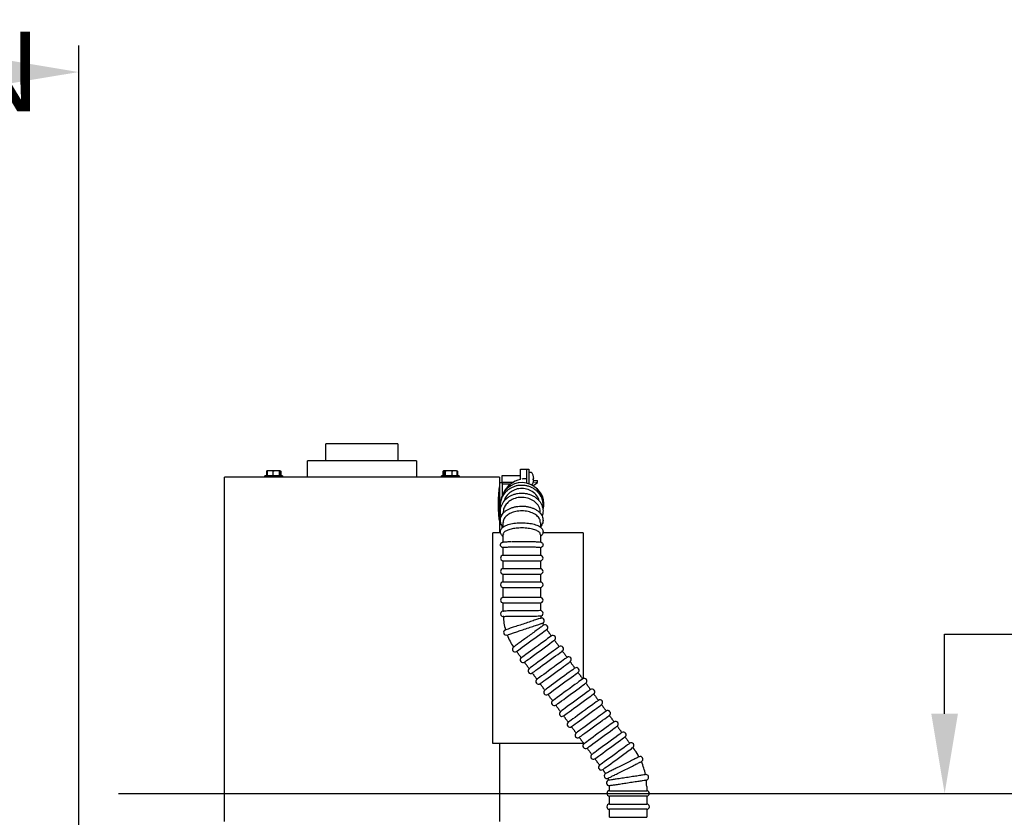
# Model space of a CAD drawing. Header units: inches. Extents: x 169.6 to 213.7, y 195.1 to 266.5.
# Tile 34 of 51: x 211.4 to 212.6, y 205.5 to 206.5. Entities that reach past the tile are written whole.
import ezdxf

# ---------------------------------------------------------------- set-up
doc = ezdxf.new("R2010")
doc.units = ezdxf.units.IN
doc.header["$LTSCALE"] = 0.25
doc.header["$MEASUREMENT"] = 0
doc.layers.add('ANNOTATIONS', color=1, linetype='Continuous')
doc.layers.add('RHX RH F.O.H.', color=7, linetype='Continuous')
doc.styles.add('ARIAL', font='arial.ttf', dxfattribs={"height": 0.09375})
doc.dimstyles.new('STANDARD$0', dxfattribs={"dimtxt": 0.09375, "dimasz": 0.09375, "dimexe": 0.03125, "dimexo": 0.046875, "dimgap": 0.09, "dimtad": 0, "dimtih": 1, "dimtoh": 1, "dimdec": 4, "dimzin": 0, "dimdsep": 46, "dimtxsty": 'ARIAL', "dimcen": 0.09, "dimadec": 0, "dimazin": 0, "dimtfac": 1, "dimtdec": 4, "dimtofl": 0, "dimtmove": 0, "dimatfit": 1, "dimfxl": 1, "dimtolj": 1, "dimtzin": 0, "dimarcsym": 0})

# ---------------------------------------------------------------- blocks, each defined once
blk = doc.blocks.new('*D24')
at = {"layer": 'ANNOTATIONS', "color": 0, "lineweight": -2, "transparency": 16777216}
for p, q in [((212.4943, 205.6409), (212.4943, 205.7346)), ((212.4943, 205.7346), (212.588, 205.7346)), ((211.5231, 205.5471), (212.5255, 205.5471)), ((211.5231, 205.4321), (212.5255, 205.4321)), ((212.4943, 205.3384), (212.4943, 205.2446))]:
    blk.add_line(p, q, dxfattribs=at)
at = {"layer": 'ANNOTATIONS', "color": 0, "transparency": 16777216}
for points in [[(212.4786, 205.6409), (212.5099, 205.6409), (212.4943, 205.5471)], [(212.4786, 205.3384), (212.5099, 205.3384), (212.4943, 205.4321)]]:
    blk.add_solid(points, dxfattribs=at)
at = {"layer": 'defpoints', "color": 0, "transparency": 16777216}
for p in [(211.4762, 205.5471), (212.4943, 205.5471), (211.4762, 205.4321)]:
    blk.add_point(p, dxfattribs=at)
at = {"layer": 'ANNOTATIONS', "color": 0, "transparency": 16777216, "insert": (212.8367, 205.7346), "char_height": 0.09375, "attachment_point": 5, "style": 'ARIAL'}
blk.add_mtext('\\A1;1 1/2"', dxfattribs=at)
blk = doc.blocks.new('*D27')
at = {"layer": 'ANNOTATIONS', "color": 0, "lineweight": -2, "transparency": 16777216}
for p, q in [((211.6882, 205.5471), (213.0227, 205.5471)), ((212.9915, 205.4534), (212.9915, 203.3321)), ((212.9915, 200.7759), (212.9915, 202.8972)), ((211.4918, 200.6821), (213.0227, 200.6821))]:
    blk.add_line(p, q, dxfattribs=at)
at = {"layer": 'ANNOTATIONS', "color": 0, "transparency": 16777216}
for points in [[(212.9759, 205.4534), (213.0071, 205.4534), (212.9915, 205.5471)], [(212.9759, 200.7759), (213.0071, 200.7759), (212.9915, 200.6821)]]:
    blk.add_solid(points, dxfattribs=at)
at = {"layer": 'defpoints', "color": 0, "transparency": 16777216}
for p in [(211.6413, 205.5471), (211.445, 200.6821), (212.9915, 200.6821)]:
    blk.add_point(p, dxfattribs=at)
at = {"layer": 'ANNOTATIONS', "color": 0, "transparency": 16777216, "insert": (212.9915, 203.1146), "char_height": 0.09375, "attachment_point": 5, "style": 'ARIAL'}
blk.add_mtext('\\A1;TOTAL\\PHEIGHT', dxfattribs=at)
blk = doc.blocks.new('*D25')
at = {"layer": 'ANNOTATIONS', "color": 0, "lineweight": -2, "transparency": 16777216}
for p, q in [((210.5387, 206.2634), (210.5387, 206.4264)), ((211.4762, 205.479), (211.4762, 206.4264)), ((210.6325, 206.3952), (211.3825, 206.3952))]:
    blk.add_line(p, q, dxfattribs=at)
at = {"layer": 'ANNOTATIONS', "color": 0, "transparency": 16777216}
for points in [[(210.6325, 206.4108), (210.6325, 206.3796), (210.5387, 206.3952)], [(211.3825, 206.4108), (211.3825, 206.3796), (211.4762, 206.3952)]]:
    blk.add_solid(points, dxfattribs=at)
at = {"layer": 'defpoints', "color": 0, "transparency": 16777216}
for p in [(211.4762, 206.3952), (210.5387, 206.2166), (211.4762, 205.4321)]:
    blk.add_point(p, dxfattribs=at)
at = {"layer": 'ANNOTATIONS', "color": 0, "transparency": 16777216, "insert": (211.0075, 206.3952), "char_height": 0.09375, "attachment_point": 5, "style": 'ARIAL'}
blk.add_mtext('\\A1;PROJECTION', dxfattribs=at)

msp = doc.modelspace()

# ---------------------------------------------------------------- linework, layer by layer
at = {"layer": 'RHX RH F.O.H.', "linetype": 'Continuous'}
for p, q in [((211.85157, 205.9581), (211.76687, 205.9581)), ((211.87322, 205.9381), (211.74522, 205.9381)), ((211.69692, 205.92608), (211.69692, 205.92065)), ((211.69779, 205.92608), (211.69739, 205.92608)), ((211.69739, 205.92065), (211.69739, 205.92608)), ((211.69779, 205.92608), (211.69779, 205.92065)), ((211.71278, 205.92665), (211.69795, 205.92665)), ((211.70492, 205.92065), (211.70492, 205.92608)), ((211.71249, 205.92065), (211.71249, 205.92608)), ((211.71299, 205.92608), (211.71249, 205.92608)), ((211.71299, 205.92608), (211.71299, 205.92065)), ((211.71309, 205.92639), (211.71309, 205.92265)), ((211.71324, 205.92265), (211.71324, 205.92639)), ((211.71334, 205.92065), (211.71334, 205.92608)), ((211.71363, 205.92065), (211.71363, 205.92608)), ((211.71381, 205.92608), (211.71363, 205.92608)), ((211.71381, 205.92608), (211.71381, 205.92065)), ((211.90458, 205.92065), (211.90458, 205.92608)), ((211.90465, 205.92608), (211.90465, 205.92065)), ((211.90515, 205.92639), (211.90515, 205.92265)), ((211.92058, 205.92665), (211.90558, 205.92665)), ((211.90595, 205.92265), (211.90595, 205.92639)), ((211.90712, 205.92608), (211.90644, 205.92608)), ((211.90644, 205.92065), (211.90644, 205.92608)), ((211.90712, 205.92608), (211.90712, 205.92065)), ((211.91535, 205.92065), (211.91535, 205.92608)), ((211.9213, 205.92065), (211.9213, 205.92608)), ((211.9215, 205.92608), (211.9213, 205.92608)), ((211.9215, 205.92608), (211.9215, 205.92065)), ((211.92158, 205.92065), (211.92158, 205.92608)), ((211.99572, 205.91643), (211.99572, 205.92848)), ((212.00322, 205.9119), (212.00322, 205.9285)), ((212.00547, 205.9285), (212.00547, 205.91122)), ((211.97097, 205.9191), (211.64747, 205.9191)), ((211.71571, 205.92065), (211.69501, 205.92065)), ((211.71324, 205.92265), (211.71309, 205.92265)), ((211.92343, 205.92065), (211.90273, 205.92065)), ((211.90595, 205.92265), (211.90515, 205.92265)), ((211.97097, 205.91285), (211.97097, 205.86285)), ((211.97397, 205.91285), (211.97397, 205.89709)), ((211.97422, 205.91263), (211.97422, 205.92083)), ((212.00322, 205.9171), (212.00197, 205.9171)), ((212.01027, 205.90892), (212.01547, 205.91267)), ((212.0104, 205.91569), (212.01114, 205.91562)), ((212.01114, 205.91581), (212.01041, 205.91587)), ((212.01547, 205.91267), (212.01073, 205.91322)), ((212.01112, 205.91784), (212.01114, 205.91784)), ((212.01113, 205.91568), (212.01547, 205.91517)), ((212.01547, 205.91267), (212.01547, 205.91517)), ((212.02212, 205.88765), (212.02211, 205.88714)), ((211.97524, 205.86045), (211.97524, 205.86588)), ((212.01899, 205.86587), (212.01899, 205.86047)), ((211.97422, 205.85938), (211.97422, 205.86179)), ((211.96305, 205.60598), (211.96305, 205.85348)), ((211.9723, 205.85348), (211.96305, 205.85348)), ((211.97524, 205.84266), (211.97524, 205.85182)), ((212.01899, 205.85181), (212.01899, 205.84265)), ((212.06947, 205.85348), (212.02191, 205.85348)), ((212.01899, 205.82703), (211.97524, 205.82703)), ((211.97524, 205.82078), (212.01899, 205.82078)), ((212.01899, 205.8114), (211.97524, 205.8114)), ((211.97524, 205.80515), (212.01899, 205.80515)), ((212.01899, 205.79578), (211.97524, 205.79578)), ((211.97524, 205.78953), (212.01899, 205.78953)), ((212.01899, 205.77754), (211.97524, 205.77754)), ((211.97524, 205.77129), (212.01899, 205.77129)), ((212.06947, 205.60598), (211.96305, 205.60598)), ((212.10024, 205.5505), (212.14399, 205.5505)), ((212.14399, 205.54425), (212.10024, 205.54425)), ((212.10024, 205.53488), (212.14399, 205.53488)), ((212.14399, 205.52863), (212.10024, 205.52863)), ((212.10024, 205.51925), (212.14399, 205.51925))]:
    msp.add_line(p, q, dxfattribs=at)
at = {"layer": 'RHX RH F.O.H.', "linetype": 'Continuous', "flags": 128}
for points in [[(211.97598, 205.75544), (211.97582, 205.75544), (211.97567, 205.75544), (211.97555, 205.75543), (211.97546, 205.75543), (211.97538, 205.75543), (211.97532, 205.75543), (211.97528, 205.75543)], [(211.99105, 205.71421), (211.99134, 205.71442), (211.99218, 205.71503), (211.99355, 205.71604), (211.99542, 205.71739), (211.99771, 205.71907), (212.00035, 205.721), (212.00326, 205.72312), (212.00635, 205.72538), (212.00951, 205.72769), (212.01265, 205.72998), (212.01567, 205.73218), (212.01846, 205.73421), (212.02093, 205.73602), (212.02302, 205.73754), (212.02464, 205.73873), (212.02575, 205.73954), (212.02632, 205.73995), (212.02639, 205.74)], [(212.03192, 205.73243), (212.03163, 205.73222), (212.03079, 205.73161), (212.02942, 205.73061), (212.02755, 205.72925), (212.02527, 205.72758), (212.02262, 205.72565), (212.01971, 205.72352), (212.01662, 205.72127), (212.01346, 205.71896), (212.01032, 205.71666), (212.0073, 205.71447), (212.00452, 205.71243), (212.00204, 205.71062), (211.99995, 205.7091), (211.99833, 205.70792), (211.99722, 205.7071), (211.99665, 205.70669), (211.99658, 205.70664)], [(212.00026, 205.70159), (212.00055, 205.7018), (212.00139, 205.70241), (212.00277, 205.70342), (212.00463, 205.70477), (212.00692, 205.70645), (212.00956, 205.70838), (212.01247, 205.7105), (212.01556, 205.71276), (212.01873, 205.71507), (212.02187, 205.71736), (212.02488, 205.71956), (212.02767, 205.72159), (212.03014, 205.7234), (212.03223, 205.72492), (212.03385, 205.72611), (212.03497, 205.72692), (212.03553, 205.72733), (212.0356, 205.72738)], [(212.04113, 205.71981), (212.04085, 205.7196), (212.04, 205.71899), (212.03863, 205.71799), (212.03677, 205.71663), (212.03448, 205.71496), (212.03183, 205.71303), (212.02892, 205.7109), (212.02583, 205.70865), (212.02267, 205.70634), (212.01953, 205.70404), (212.01652, 205.70185), (212.01373, 205.69981), (212.01125, 205.698), (212.00917, 205.69648), (212.00754, 205.69529), (212.00643, 205.69448), (212.00586, 205.69407), (212.00579, 205.69402)], [(212.00948, 205.68897), (212.00976, 205.68918), (212.0106, 205.68979), (212.01198, 205.69079), (212.01384, 205.69215), (212.01613, 205.69382), (212.01877, 205.69575), (212.02169, 205.69788), (212.02477, 205.70013), (212.02794, 205.70244), (212.03108, 205.70474), (212.03409, 205.70693), (212.03688, 205.70897), (212.03936, 205.71078), (212.04144, 205.7123), (212.04306, 205.71349), (212.04418, 205.7143), (212.04474, 205.71471), (212.04481, 205.71476)], [(212.05034, 205.70719), (212.05006, 205.70698), (212.04922, 205.70637), (212.04784, 205.70536), (212.04598, 205.70401), (212.04369, 205.70233), (212.04105, 205.70041), (212.03813, 205.69828), (212.03504, 205.69602), (212.03188, 205.69372), (212.02874, 205.69142), (212.02573, 205.68922), (212.02294, 205.68719), (212.02046, 205.68538), (212.01838, 205.68386), (212.01675, 205.68267), (212.01564, 205.68186), (212.01508, 205.68145), (212.015, 205.6814)], [(212.01869, 205.67635), (212.01897, 205.67656), (212.01982, 205.67717), (212.02119, 205.67817), (212.02305, 205.67953), (212.02534, 205.6812), (212.02799, 205.68313), (212.0309, 205.68526), (212.03399, 205.68751), (212.03715, 205.68982), (212.04029, 205.69212), (212.0433, 205.69431), (212.04609, 205.69635), (212.04857, 205.69816), (212.05065, 205.69968), (212.05228, 205.70087), (212.05339, 205.70168), (212.05396, 205.70209), (212.05403, 205.70214)], [(212.05955, 205.69457), (212.05927, 205.69436), (212.05843, 205.69375), (212.05705, 205.69274), (212.05519, 205.69139), (212.0529, 205.68971), (212.05026, 205.68778), (212.04734, 205.68566), (212.04426, 205.6834), (212.04109, 205.68109), (212.03795, 205.6788), (212.03494, 205.6766), (212.03215, 205.67457), (212.02967, 205.67276), (212.02759, 205.67124), (212.02597, 205.67005), (212.02485, 205.66924), (212.02429, 205.66883), (212.02422, 205.66878)], [(212.0279, 205.66373), (212.02818, 205.66394), (212.02903, 205.66455), (212.0304, 205.66555), (212.03226, 205.66691), (212.03455, 205.66858), (212.0372, 205.67051), (212.04011, 205.67264), (212.0432, 205.67489), (212.04636, 205.6772), (212.0495, 205.67949), (212.05251, 205.68169), (212.0553, 205.68373), (212.05778, 205.68554), (212.05986, 205.68706), (212.06149, 205.68824), (212.0626, 205.68906), (212.06317, 205.68947), (212.06324, 205.68952)], [(212.06877, 205.68195), (212.06848, 205.68174), (212.06764, 205.68113), (212.06626, 205.68012), (212.0644, 205.67876), (212.06211, 205.67709), (212.05947, 205.67516), (212.05656, 205.67304), (212.05347, 205.67078), (212.0503, 205.66847), (212.04717, 205.66618), (212.04415, 205.66398), (212.04136, 205.66195), (212.03889, 205.66014), (212.0368, 205.65862), (212.03518, 205.65743), (212.03407, 205.65662), (212.0335, 205.65621), (212.03343, 205.65616)], [(212.03711, 205.65111), (212.0374, 205.65131), (212.03824, 205.65193), (212.03961, 205.65293), (212.04148, 205.65429), (212.04377, 205.65596), (212.04641, 205.65789), (212.04932, 205.66002), (212.05241, 205.66227), (212.05557, 205.66458), (212.05871, 205.66687), (212.06173, 205.66907), (212.06452, 205.67111), (212.06699, 205.67292), (212.06908, 205.67444), (212.0707, 205.67562), (212.07181, 205.67644), (212.07238, 205.67685), (212.07245, 205.6769)], [(212.07798, 205.66933), (212.07769, 205.66912), (212.07685, 205.66851), (212.07548, 205.6675), (212.07361, 205.66614), (212.07133, 205.66447), (212.06868, 205.66254), (212.06577, 205.66042), (212.06268, 205.65816), (212.05952, 205.65585), (212.05638, 205.65356), (212.05336, 205.65136), (212.05058, 205.64933), (212.0481, 205.64752), (212.04601, 205.646), (212.04439, 205.64481), (212.04328, 205.644), (212.04271, 205.64359), (212.04264, 205.64354)], [(212.04633, 205.63849), (212.04661, 205.63869), (212.04745, 205.63931), (212.04883, 205.64031), (212.05069, 205.64167), (212.05298, 205.64334), (212.05562, 205.64527), (212.05853, 205.6474), (212.06162, 205.64965), (212.06479, 205.65196), (212.06793, 205.65425), (212.07094, 205.65645), (212.07373, 205.65849), (212.0762, 205.6603), (212.07829, 205.66182), (212.07991, 205.663), (212.08103, 205.66382), (212.08159, 205.66423), (212.08166, 205.66428)], [(212.08719, 205.65671), (212.08691, 205.6565), (212.08606, 205.65589), (212.08469, 205.65488), (212.08283, 205.65352), (212.08054, 205.65185), (212.07789, 205.64992), (212.07498, 205.6478), (212.07189, 205.64554), (212.06873, 205.64323), (212.06559, 205.64094), (212.06258, 205.63874), (212.05979, 205.63671), (212.05731, 205.6349), (212.05523, 205.63338), (212.0536, 205.63219), (212.05249, 205.63138), (212.05192, 205.63097), (212.05185, 205.63091)], [(212.05554, 205.62587), (212.05582, 205.62607), (212.05666, 205.62669), (212.05804, 205.62769), (212.0599, 205.62905), (212.06219, 205.63072), (212.06483, 205.63265), (212.06775, 205.63478), (212.07083, 205.63703), (212.074, 205.63934), (212.07714, 205.64163), (212.08015, 205.64383), (212.08294, 205.64587), (212.08542, 205.64768), (212.0875, 205.6492), (212.08913, 205.65038), (212.09024, 205.6512), (212.0908, 205.65161), (212.09087, 205.65166)], [(212.0964, 205.64409), (212.09612, 205.64388), (212.09528, 205.64327), (212.0939, 205.64226), (212.09204, 205.6409), (212.08975, 205.63923), (212.08711, 205.6373), (212.08419, 205.63518), (212.08111, 205.63292), (212.07794, 205.63061), (212.0748, 205.62832), (212.07179, 205.62612), (212.069, 205.62409), (212.06652, 205.62228), (212.06444, 205.62076), (212.06281, 205.61957), (212.0617, 205.61876), (212.06114, 205.61835), (212.06106, 205.61829)], [(212.06475, 205.61325), (212.06503, 205.61345), (212.06588, 205.61407), (212.06725, 205.61507), (212.06911, 205.61643), (212.0714, 205.6181), (212.07405, 205.62003), (212.07696, 205.62216), (212.08005, 205.62441), (212.08321, 205.62672), (212.08635, 205.62901), (212.08936, 205.63121), (212.09215, 205.63325), (212.09463, 205.63506), (212.09671, 205.63658), (212.09834, 205.63776), (212.09945, 205.63857), (212.10002, 205.63899), (212.10009, 205.63904)], [(212.10561, 205.63147), (212.10533, 205.63126), (212.10449, 205.63064), (212.10311, 205.62964), (212.10125, 205.62828), (212.09896, 205.62661), (212.09632, 205.62468), (212.09341, 205.62256), (212.09032, 205.6203), (212.08715, 205.61799), (212.08401, 205.6157), (212.081, 205.6135), (212.07821, 205.61147), (212.07574, 205.60966), (212.07365, 205.60814), (212.07203, 205.60695), (212.07091, 205.60614), (212.07035, 205.60573), (212.07028, 205.60567)], [(212.07396, 205.60063), (212.07425, 205.60083), (212.07509, 205.60145), (212.07646, 205.60245), (212.07832, 205.60381), (212.08061, 205.60548), (212.08326, 205.60741), (212.08617, 205.60954), (212.08926, 205.61179), (212.09242, 205.6141), (212.09556, 205.61639), (212.09857, 205.61859), (212.10136, 205.62063), (212.10384, 205.62243), (212.10592, 205.62396), (212.10755, 205.62514), (212.10866, 205.62595), (212.10923, 205.62637), (212.1093, 205.62642)], [(212.11483, 205.61885), (212.11454, 205.61864), (212.1137, 205.61802), (212.11233, 205.61702), (212.11046, 205.61566), (212.10817, 205.61399), (212.10553, 205.61206), (212.10262, 205.60994), (212.09953, 205.60768), (212.09636, 205.60537), (212.09323, 205.60308), (212.09021, 205.60088), (212.08742, 205.59884), (212.08495, 205.59704), (212.08286, 205.59552), (212.08124, 205.59433), (212.08013, 205.59352), (212.07956, 205.5931), (212.07949, 205.59305)], [(212.08317, 205.588), (212.08346, 205.58821), (212.0843, 205.58883), (212.08567, 205.58983), (212.08754, 205.59119), (212.08983, 205.59286), (212.09247, 205.59479), (212.09538, 205.59692), (212.09847, 205.59917), (212.10164, 205.60148), (212.10477, 205.60377), (212.10779, 205.60597), (212.11058, 205.60801), (212.11305, 205.60981), (212.11514, 205.61134), (212.11676, 205.61252), (212.11787, 205.61333), (212.11844, 205.61375), (212.11851, 205.6138)], [(212.12404, 205.60623), (212.12375, 205.60602), (212.12291, 205.6054), (212.12154, 205.6044), (212.11968, 205.60304), (212.11739, 205.60137), (212.11474, 205.59944), (212.11183, 205.59731), (212.10874, 205.59506), (212.10558, 205.59275), (212.10244, 205.59046), (212.09943, 205.58826), (212.09664, 205.58622), (212.09416, 205.58442), (212.09208, 205.5829), (212.09045, 205.58171), (212.08934, 205.5809), (212.08877, 205.58048), (212.0887, 205.58043)], [(212.09239, 205.57538), (212.09267, 205.57559), (212.09351, 205.57621), (212.09489, 205.57721), (212.09675, 205.57857), (212.09904, 205.58024), (212.10168, 205.58217), (212.10459, 205.5843), (212.10768, 205.58655), (212.11085, 205.58886), (212.11399, 205.59115), (212.117, 205.59335), (212.11979, 205.59539), (212.12226, 205.59719), (212.12435, 205.59871), (212.12597, 205.5999), (212.12709, 205.60071), (212.12765, 205.60113), (212.12772, 205.60118)]]:
    msp.add_lwpolyline(points, dxfattribs=at)
at = {"layer": 'RHX RH F.O.H.', "linetype": 'Continuous'}
for centre, radius, start, end in [((212.00809, 205.92403), 0.00075, 36.16676, 90), ((211.9981, 205.91673), 0.01312, 20.26133, 36.16676), ((211.99712, 205.88765), 0.025, 0, 176.0393), ((212.00197, 205.88785), 0.02925, 102.33782, 155.85864), ((212.00197, 205.88785), 0.02925, 90, 99.1845), ((211.9981, 205.91673), 0.01312, 327.0441, 339.73867), ((211.9982, 205.91683), 0.01298, 4.44738, 20.14477), ((212.01019, 205.92123), 0.000225, 331.64526, 11.54257), ((211.99806, 205.91662), 0.01312, 4.45814, 20.04587), ((212.00994, 205.91899), 0.00181, 284.32789, 311.73756), ((211.99461, 205.91629), 0.0158, 356.56416, 3.43584), ((212.00994, 205.91447), 0.00181, 48.26244, 75.67211), ((211.9982, 205.91662), 0.01298, 339.85523, 355.55262), ((212.01028, 205.91683), 0.00148, 273.95108, 305.30072), ((212.01032, 205.91222), 0.000092, 313.40769, 6.65396), ((211.99454, 205.91716), 0.01588, 358.42622, 0.31473), ((212.00009, 205.88785), 0.02313, 342.80326, 57.69922), ((211.97524, 205.8239), 0.00313, 90, 270), ((212.01899, 205.8239), 0.00313, 270, 90), ((211.97524, 205.80828), 0.00313, 90, 270), ((212.01899, 205.80828), 0.00313, 270, 90), ((211.97524, 205.79265), 0.00313, 90, 270), ((212.01899, 205.79265), 0.00313, 270, 90), ((211.97524, 205.77441), 0.00313, 90, 270), ((212.01899, 205.77441), 0.00313, 270, 90), ((211.97525, 205.75856), 0.00313, 90.60097, 270.60097), ((212.019, 205.75902), 0.00313, 273.78571, 90.60097), ((212.04712, 205.75931), 0.07188, 183.10876, 196.00833), ((212.04712, 205.75931), 0.02812, 186.96084, 192.24934), ((212.02045, 205.75038), 0.00313, 291.69064, 105.32116), ((211.97896, 205.7365), 0.00313, 108.5059, 288.5059), ((212.04712, 205.75931), 0.02812, 204.86678, 210.3161), ((212.02455, 205.74253), 0.00313, 306.12672, 126.12672), ((212.04712, 205.75931), 0.07187, 200.99595, 213.81403), ((212.03376, 205.72991), 0.00313, 306.12672, 126.12672), ((211.98921, 205.71673), 0.00313, 126.12672, 306.12672), ((212.04297, 205.71729), 0.00313, 306.12672, 126.12672), ((211.99842, 205.70411), 0.00312, 126.12672, 306.12672), ((212.05218, 205.70467), 0.00312, 306.12672, 126.12672), ((212.00763, 205.69149), 0.00313, 126.12672, 306.12672), ((212.0614, 205.69205), 0.00312, 306.12672, 126.12672), ((212.01685, 205.67887), 0.00313, 126.12672, 306.12672), ((212.07061, 205.67943), 0.00313, 306.12672, 126.12672), ((212.02606, 205.66625), 0.00313, 126.12672, 306.12672), ((212.07982, 205.6668), 0.00313, 306.12672, 126.12672), ((212.08903, 205.65418), 0.00313, 306.12672, 126.12672), ((212.03527, 205.65363), 0.00312, 126.12672, 306.12672), ((212.04448, 205.64101), 0.00313, 126.12672, 306.12672), ((212.09824, 205.64156), 0.00313, 306.12672, 126.12672), ((212.05369, 205.62839), 0.00313, 126.12672, 306.12672), ((212.10746, 205.62894), 0.00312, 306.12672, 126.12672), ((212.06291, 205.61577), 0.00313, 126.12672, 306.12672), ((212.11667, 205.61632), 0.00313, 306.12672, 126.12672), ((212.07212, 205.60315), 0.00313, 126.12672, 306.12672), ((212.12588, 205.6037), 0.00313, 306.12672, 126.12672), ((212.08133, 205.59053), 0.00313, 126.12672, 306.12672), ((212.07212, 205.55545), 0.07187, 29.06618, 36.12672), ((212.13641, 205.58759), 0.00313, 296.56477, 116.56477), ((212.09054, 205.57791), 0.00313, 126.12672, 306.12672), ((212.07212, 205.55545), 0.07187, 11.14634, 24.07214), ((212.09727, 205.56802), 0.00313, 116.56477, 296.56477), ((212.07212, 205.55545), 0.02812, 32.9482, 36.12672), ((212.07212, 205.55545), 0.02812, 15.04241, 20.18263), ((212.14317, 205.56627), 0.00313, 278.65984, 98.65984), ((212.09992, 205.55968), 0.00313, 98.65984, 278.65984), ((212.07212, 205.55545), 0.02812, 0, 2.27801), ((212.07212, 205.55545), 0.07187, 0, 6.16646), ((212.10024, 205.54738), 0.00313, 90, 270), ((212.14399, 205.54738), 0.00313, 270, 90), ((212.10024, 205.53175), 0.00313, 90, 270), ((212.14399, 205.53175), 0.00313, 270, 90)]:
    msp.add_arc(centre, radius, start, end, dxfattribs=at)
for points in [[(211.76687, 205.9381), (211.76687, 205.9581)], [(211.85157, 205.9581), (211.85157, 205.9381)], [(211.74522, 205.9191), (211.74522, 205.9381)], [(211.87322, 205.9381), (211.87322, 205.9191)], [(211.69731, 205.92634), (211.69786, 205.92665)], [(211.69763, 205.92644), (211.69734, 205.92629)], [(211.70015, 205.92665), (211.69779, 205.92608)], [(211.70743, 205.92665), (211.70492, 205.92608)], [(211.71363, 205.92608), (211.71332, 205.92617)], [(211.71339, 205.92629), (211.71381, 205.92608)], [(211.90497, 205.9263), (211.90558, 205.92665)], [(211.90984, 205.92665), (211.90712, 205.92608)], [(211.91732, 205.92665), (211.91535, 205.92608)], [(211.92058, 205.92665), (211.92118, 205.9263)], [(211.92129, 205.92624), (211.92158, 205.92608)], [(211.99572, 205.92848), (212.00322, 205.92848)], [(212.00322, 205.9285), (212.00547, 205.9285)], [(212.00547, 205.92478), (212.00809, 205.92478)], [(211.64747, 205.86285), (211.64747, 205.9191)], [(211.69501, 205.9191), (211.69501, 205.92065)], [(211.71571, 205.92065), (211.71571, 205.9191)], [(211.90273, 205.9191), (211.90273, 205.92065)], [(211.92343, 205.92065), (211.92343, 205.9191)], [(211.97097, 205.9191), (211.97097, 205.91285)], [(211.97097, 205.91285), (211.97397, 205.91285)], [(211.97422, 205.92083), (211.99572, 205.92083)], [(211.98642, 205.91263), (211.97422, 205.91263)], [(211.97397, 205.9111), (211.98422, 205.9111)], [(211.64747, 205.51435), (211.64747, 205.86285)], [(211.97356, 205.86285), (211.97097, 205.86285)], [(211.97097, 205.86285), (211.97097, 205.85348)], [(212.06947, 205.85348), (212.06947, 205.68234)], [(211.97524, 205.82703), (211.97524, 205.8364)], [(212.01899, 205.8364), (212.01899, 205.82703)], [(211.97524, 205.8114), (211.97524, 205.82078)], [(212.01899, 205.82078), (212.01899, 205.8114)], [(211.97524, 205.79578), (211.97524, 205.80515)], [(212.01899, 205.80515), (212.01899, 205.79578)], [(211.97524, 205.77754), (211.97524, 205.78953)], [(212.01899, 205.78953), (212.01899, 205.77754)], [(211.97524, 205.76168), (211.97524, 205.77129)], [(212.01899, 205.77129), (212.01899, 205.76214)], [(212.02639, 205.74), (212.03192, 205.73243)], [(212.0356, 205.72738), (212.04113, 205.71981)], [(212.04481, 205.71476), (212.05034, 205.70719)], [(211.99658, 205.70664), (211.99105, 205.71421)], [(212.00579, 205.69402), (212.00026, 205.70159)], [(212.05403, 205.70214), (212.05955, 205.69457)], [(212.015, 205.6814), (212.00948, 205.68897)], [(212.06324, 205.68952), (212.06877, 205.68195)], [(212.02422, 205.66878), (212.01869, 205.67635)], [(212.07245, 205.6769), (212.07798, 205.66933)], [(212.03343, 205.65616), (212.0279, 205.66373)], [(212.08166, 205.66428), (212.08719, 205.65671)], [(212.04264, 205.64354), (212.03711, 205.65111)], [(212.09087, 205.65166), (212.0964, 205.64409)], [(212.05185, 205.63091), (212.04633, 205.63849)], [(212.10009, 205.63904), (212.10561, 205.63147)], [(212.06106, 205.61829), (212.05554, 205.62587)], [(212.1093, 205.62642), (212.11483, 205.61885)], [(212.07028, 205.60567), (212.06475, 205.61325)], [(212.11851, 205.6138), (212.12404, 205.60623)], [(211.97097, 205.60598), (211.97097, 205.51435)], [(212.06947, 205.60678), (212.06947, 205.60598)], [(212.07949, 205.59305), (212.07396, 205.60063)], [(212.12772, 205.60118), (212.13017, 205.59782)], [(212.0887, 205.58043), (212.08317, 205.588)], [(212.09484, 205.57203), (212.09239, 205.57538)], [(212.10024, 205.5505), (212.10024, 205.55545)], [(212.14399, 205.55545), (212.14399, 205.5505)], [(212.10024, 205.53488), (212.10024, 205.54425)], [(212.14399, 205.54425), (212.14399, 205.53488)], [(212.10024, 205.51925), (212.10024, 205.52863)], [(212.14399, 205.52863), (212.14399, 205.51925)]]:
    msp.add_open_spline(points, degree=1, dxfattribs=at)
for points, knots in [([(211.69739, 205.92608), (211.69742, 205.92619), (211.69745, 205.92632), (211.69748, 205.92639), (211.69748, 205.92639)], [0, 0, 0, 0, 0.96125978, 1, 1, 1, 1]), ([(211.69748, 205.92639), (211.69757, 205.92644), (211.69772, 205.92653), (211.69788, 205.92661), (211.69795, 205.92665)], [0, 0, 0, 0, 0.5653496, 1, 1, 1, 1]), ([(211.70492, 205.92608), (211.70478, 205.92612), (211.704, 205.92638), (211.70321, 205.92653), (211.70256, 205.92665)], [0, 0, 0, 0, 0.1832738, 1, 1, 1, 1]), ([(211.71249, 205.92608), (211.71244, 205.92609), (211.71162, 205.92636), (211.71077, 205.92651), (211.70998, 205.92665)], [0, 0, 0, 0, 0.0645848, 1, 1, 1, 1]), ([(211.71262, 205.92665), (211.71269, 205.92661), (211.71284, 205.92653), (211.713, 205.92644), (211.71309, 205.92639)], [0, 0, 0, 0, 0.434746, 1, 1, 1, 1]), ([(211.71309, 205.92639), (211.71308, 205.92639), (211.71305, 205.92632), (211.71302, 205.92619), (211.71299, 205.92608)], [0, 0, 0, 0, 0.038742, 1, 1, 1, 1]), ([(211.71334, 205.92608), (211.71333, 205.92611), (211.7133, 205.92624), (211.71327, 205.92632), (211.71324, 205.92639)], [0, 0, 0, 0, 0.2173782, 1, 1, 1, 1]), ([(211.90515, 205.92639), (211.90514, 205.92639), (211.90497, 205.92632), (211.90481, 205.92619), (211.90465, 205.92608)], [0, 0, 0, 0, 0.03874362, 1, 1, 1, 1]), ([(211.90559, 205.92665), (211.90553, 205.92661), (211.90538, 205.92653), (211.90523, 205.92644), (211.90515, 205.92639)], [0, 0, 0, 0, 0.4346938, 1, 1, 1, 1]), ([(211.90595, 205.92639), (211.90603, 205.92644), (211.90618, 205.92653), (211.90633, 205.92661), (211.90639, 205.92665)], [0, 0, 0, 0, 0.5653062, 1, 1, 1, 1]), ([(211.90644, 205.92608), (211.90641, 205.92611), (211.90624, 205.92624), (211.90608, 205.92632), (211.90595, 205.92639)], [0, 0, 0, 0, 0.21738157, 1, 1, 1, 1]), ([(211.91535, 205.92608), (211.91518, 205.92612), (211.91429, 205.92638), (211.91337, 205.92653), (211.91262, 205.92665)], [0, 0, 0, 0, 0.18327483, 1, 1, 1, 1]), ([(211.9213, 205.92608), (211.92126, 205.92609), (211.92062, 205.92636), (211.91995, 205.92651), (211.91933, 205.92665)], [0, 0, 0, 0, 0.0645801, 1, 1, 1, 1]), ([(211.92117, 205.92629), (211.92124, 205.92626), (211.92135, 205.9262), (211.92146, 205.92611), (211.9215, 205.92608)], [0, 0, 0, 0, 0.6761616, 1, 1, 1, 1]), ([(211.92158, 205.92608), (211.92149, 205.92613), (211.92139, 205.92619), (211.92128, 205.92623), (211.92126, 205.92624)], [0, 0, 0, 0, 0.8207042, 1, 1, 1, 1]), ([(211.97094, 205.8681), (211.97095, 205.86804), (211.97098, 205.86776), (211.97076, 205.86958), (211.97036, 205.87338), (211.96993, 205.87898), (211.9697, 205.88554), (211.96975, 205.89236), (211.97005, 205.89864), (211.9705, 205.90379), (211.97085, 205.9069), (211.97101, 205.90822), (211.97097, 205.90785), (211.97097, 205.90785)], [0, 0, 0, 0, 0.0358731, 0.1423842, 0.2491827, 0.3566922, 0.4642384, 0.5710745, 0.6775653, 0.7846109, 0.8922472, 0.9995928, 1, 1, 1, 1]), ([(211.97246, 205.8822), (211.97234, 205.88288), (211.97201, 205.88481), (211.97216, 205.88806), (211.97283, 205.89182), (211.97414, 205.89542), (211.97602, 205.89878), (211.97841, 205.90182), (211.98128, 205.90446), (211.98453, 205.90662), (211.98811, 205.90827), (211.9919, 205.90936), (211.99583, 205.90986), (211.9998, 205.90975), (212.0037, 205.90904), (212.00743, 205.90775), (212.01091, 205.9059), (212.01405, 205.90355), (212.01676, 205.90075), (212.01898, 205.89758), (212.02065, 205.89411), (212.02174, 205.89042), (212.02217, 205.88663), (212.02217, 205.88383), (212.02185, 205.88236), (212.0218, 205.88213)], [0, 0, 0, 0, 0.0248637, 0.070761, 0.1166397, 0.1625144, 0.208405, 0.2543279, 0.3002958, 0.3463127, 0.3923796, 0.4384923, 0.4846428, 0.5308219, 0.5770187, 0.6232169, 0.669404, 0.7155672, 0.7616936, 0.8077723, 0.8537983, 0.8997715, 0.9456981, 0.9915918, 1, 1, 1, 1]), ([(211.97316, 205.8732), (211.97298, 205.87369), (211.9724, 205.87524), (211.97206, 205.878), (211.97216, 205.88137), (211.97291, 205.88468), (211.97424, 205.88783), (211.97614, 205.89077), (211.97856, 205.89341), (211.98144, 205.8957), (211.98472, 205.89758), (211.98831, 205.89901), (211.99212, 205.89993), (211.99607, 205.90034), (212.00004, 205.90021), (212.00395, 205.89956), (212.00769, 205.89838), (212.01117, 205.89672), (212.01431, 205.8946), (212.017, 205.89207), (212.01919, 205.88922), (212.02081, 205.8861), (212.02183, 205.88281), (212.02221, 205.87944), (212.02202, 205.87615), (212.02139, 205.87407), (212.02109, 205.87308)], [0, 0, 0, 0, 0.01913042, 0.06150947, 0.10366141, 0.14571435, 0.18778618, 0.23001685, 0.27248847, 0.31521654, 0.35816463, 0.40127734, 0.44450222, 0.48780103, 0.53115324, 0.57454986, 0.61798113, 0.66142937, 0.70485877, 0.74820502, 0.79138619, 0.83431435, 0.87693643, 0.91926402, 0.96138712, 1, 1, 1, 1]), ([(211.98577, 205.90268), (211.98408, 205.90147), (211.9807, 205.89906), (211.97755, 205.89489), (211.97683, 205.89202), (211.9766, 205.89113)], [0, 0, 0, 0, 0.407414, 0.8148173, 1, 1, 1, 1]), ([(212.01764, 205.89108), (212.01737, 205.89209), (212.01651, 205.89539), (212.01259, 205.90002), (212.00652, 205.90415), (211.99929, 205.906), (211.992, 205.90561), (211.98778, 205.90362), (211.98577, 205.90268)], [0, 0, 0, 0, 0.0823269, 0.2697663, 0.4569191, 0.6438673, 0.8307027, 1, 1, 1, 1]), ([(211.98082, 205.8893), (211.97956, 205.88789), (211.97705, 205.88509), (211.97526, 205.88068), (211.97548, 205.87793), (211.97556, 205.87693)], [0, 0, 0, 0, 0.38830548, 0.77659849, 1, 1, 1, 1]), ([(212.01875, 205.87704), (212.01883, 205.87758), (212.0192, 205.88015), (212.01737, 205.88473), (212.01336, 205.88989), (212.00733, 205.89362), (212.0002, 205.89551), (211.99275, 205.8953), (211.98589, 205.89322), (211.98245, 205.89056), (211.98082, 205.8893)], [0, 0, 0, 0, 0.0373506, 0.17720617, 0.31682281, 0.45621821, 0.59545398, 0.73459648, 0.87371173, 1, 1, 1, 1]), ([(211.97524, 205.86033), (211.97469, 205.86105), (211.97352, 205.86257), (211.97248, 205.86516), (211.97202, 205.86789), (211.97223, 205.8706), (211.97304, 205.87319), (211.97442, 205.87562), (211.97635, 205.87786), (211.9788, 205.87988), (211.98172, 205.88163), (211.98504, 205.88305), (211.98867, 205.88411), (211.9925, 205.88478), (211.99644, 205.88505), (212.0004, 205.88492), (212.00428, 205.88438), (212.008, 205.88345), (212.01146, 205.88214), (212.01458, 205.88046), (212.01728, 205.87844), (212.01946, 205.87612), (212.02104, 205.87356), (212.02197, 205.87085), (212.02222, 205.86811), (212.02184, 205.86543), (212.02081, 205.8629), (212.01983, 205.86119), (212.01907, 205.8604), (212.01899, 205.86032)], [0, 0, 0, 0, 0.0349857, 0.0737082, 0.1111629, 0.1476571, 0.1838397, 0.220343, 0.2577438, 0.296166, 0.3353317, 0.3748384, 0.4143661, 0.4538265, 0.4932316, 0.532631, 0.5720826, 0.6116409, 0.651372, 0.6913195, 0.7314598, 0.7715142, 0.8109829, 0.8493329, 0.8864434, 0.9227841, 0.9589816, 0.9957104, 1, 1, 1, 1]), ([(211.98571, 205.87738), (211.984, 205.87661), (211.98056, 205.87507), (211.97699, 205.87155), (211.97511, 205.86829), (211.97544, 205.86626), (211.97553, 205.86574)], [0, 0, 0, 0, 0.2801958, 0.5603846, 0.8865464, 1, 1, 1, 1]), ([(212.0187, 205.86579), (212.01878, 205.86639), (212.01907, 205.8685), (212.01696, 205.87203), (212.01265, 205.87575), (212.00643, 205.87836), (211.99922, 205.87954), (211.99193, 205.87927), (211.98771, 205.87799), (211.98571, 205.87738)], [0, 0, 0, 0, 0.0626688, 0.2218782, 0.3808129, 0.5395037, 0.6980233, 0.8564461, 1, 1, 1, 1]), ([(211.97524, 205.84932), (211.97482, 205.84966), (211.97386, 205.8504), (211.97282, 205.85185), (211.97215, 205.85359), (211.97206, 205.85546), (211.97256, 205.85725), (211.97357, 205.85884), (211.97503, 205.86026), (211.97703, 205.86157), (211.97961, 205.86275), (211.98268, 205.86374), (211.98609, 205.8645), (211.98973, 205.86505), (211.99353, 205.86536), (211.99741, 205.86546), (212.00127, 205.86533), (212.00503, 205.86498), (212.0086, 205.86442), (212.01191, 205.86364), (212.0149, 205.86264), (212.01752, 205.86141), (212.01956, 205.85999), (212.02102, 205.85839), (212.02189, 205.8567), (212.02222, 205.85484), (212.02193, 205.85298), (212.02107, 205.85131), (212.02008, 205.85011), (212.01927, 205.84952), (212.01899, 205.84933)], [0, 0, 0, 0, 0.0269036, 0.060277, 0.0907544, 0.1204871, 0.151516, 0.1825505, 0.2164642, 0.2552556, 0.2977217, 0.3400696, 0.3815024, 0.4223067, 0.4627504, 0.5030169, 0.5432408, 0.5835227, 0.6239751, 0.6647637, 0.7061359, 0.7484786, 0.7923076, 0.8275417, 0.8588458, 0.8886434, 0.920158, 0.9508877, 0.9834446, 1, 1, 1, 1]), ([(211.98583, 205.85826), (211.98411, 205.85784), (211.98066, 205.85698), (211.97705, 205.85503), (211.97513, 205.85322), (211.97544, 205.85209), (211.97553, 205.8518)], [0, 0, 0, 0, 0.2802214, 0.5604391, 0.8866245, 1, 1, 1, 1]), ([(212.01869, 205.85172), (212.01878, 205.85205), (212.0191, 205.85323), (212.01702, 205.85521), (212.01275, 205.8573), (212.00655, 205.85877), (211.99936, 205.85944), (211.99206, 205.85931), (211.98784, 205.8586), (211.98583, 205.85826)], [0, 0, 0, 0, 0.0635987, 0.2226533, 0.3814322, 0.539967, 0.6983288, 0.8565936, 1, 1, 1, 1]), ([(211.97527, 205.83628), (211.97512, 205.8363), (211.97481, 205.83634), (211.97432, 205.83647), (211.97356, 205.83683), (211.9728, 205.83748), (211.97224, 205.83842), (211.97204, 205.8396), (211.97228, 205.84072), (211.97281, 205.84157), (211.9734, 205.84211), (211.97395, 205.84242), (211.97444, 205.84261), (211.97494, 205.84274), (211.97567, 205.84286), (211.97684, 205.84298), (211.97875, 205.84311), (211.98116, 205.84322), (211.98338, 205.8433), (211.98486, 205.84333), (211.98526, 205.84334)], [0, 0, 0, 0, 0.0424659, 0.0916705, 0.1283865, 0.1597546, 0.195559, 0.2334746, 0.2724441, 0.3035246, 0.3307127, 0.3557398, 0.3822198, 0.4220398, 0.4865988, 0.6073, 0.7205427, 0.8400285, 0.957125, 1, 1, 1, 1]), ([(211.9859, 205.84335), (211.98781, 205.84339), (211.99162, 205.84346), (211.99838, 205.84348), (212.00535, 205.84342), (212.01171, 205.84328), (212.01659, 205.84306), (212.01795, 205.84288), (212.01863, 205.8428)], [0, 0, 0, 0, 0.1503809, 0.300764, 0.4754786, 0.6502037, 0.8250166, 1, 1, 1, 1]), ([(212.01949, 205.84268), (212.01962, 205.84265), (212.01989, 205.84258), (212.02052, 205.84232), (212.02129, 205.84174), (212.02189, 205.84087), (212.0222, 205.8397), (212.02203, 205.83853), (212.02153, 205.83761), (212.02094, 205.83703), (212.02038, 205.83668), (212.0199, 205.83648), (212.01968, 205.83642), (212.01955, 205.83639)], [0, 0, 0, 0, 0.097362, 0.2036372, 0.2877673, 0.3851627, 0.4896921, 0.6038872, 0.6932206, 0.7701122, 0.840321, 0.9116048, 1, 1, 1, 1]), ([(211.97542, 205.8364), (211.97536, 205.83642), (211.97499, 205.83652), (211.97653, 205.83672), (211.97916, 205.83686), (211.98041, 205.83693)], [0, 0, 0, 0, 0.0819905, 0.5630726, 1, 1, 1, 1]), ([(211.98041, 205.83693), (211.98191, 205.83699), (211.98491, 205.8371), (211.99112, 205.8372), (211.99818, 205.83724), (212.00548, 205.83718), (212.01187, 205.83703), (212.01648, 205.83681), (212.0189, 205.83659), (212.01874, 205.83645), (212.01868, 205.8364)], [0, 0, 0, 0, 0.1188408, 0.2376818, 0.3758378, 0.5139473, 0.652062, 0.7902435, 0.9285186, 1, 1, 1, 1]), ([(211.98042, 205.76174), (211.97921, 205.76172), (211.97681, 205.7617), (211.9752, 205.76168), (211.97545, 205.76168), (211.97553, 205.76168)], [0, 0, 0, 0, 0.41301632, 0.826034, 1, 1, 1, 1]), ([(212.01872, 205.76214), (212.0188, 205.76214), (212.01911, 205.76214), (212.01711, 205.76212), (212.01293, 205.76208), (212.00679, 205.76201), (211.9996, 205.76194), (211.99215, 205.76186), (211.98535, 205.76179), (211.98201, 205.76175), (211.98042, 205.76174)], [0, 0, 0, 0, 0.044866, 0.1831356, 0.3214056, 0.4596829, 0.5979662, 0.7362567, 0.8745488, 1, 1, 1, 1]), ([(211.9761, 205.75544), (211.97677, 205.75545), (211.97812, 205.75546), (211.98228, 205.75551), (211.98783, 205.75556), (211.9947, 205.75564), (212.00219, 205.75571), (212.00915, 205.75579), (212.01472, 205.75585), (212.0185, 205.75589), (212.01897, 205.75589), (212.0192, 205.7559)], [0, 0, 0, 0, 0.0990327, 0.199171, 0.2993074, 0.4158696, 0.5325981, 0.6495287, 0.7665959, 0.8835483, 1, 1, 1, 1]), ([(212.01934, 205.7533), (212.01941, 205.75332), (212.01964, 205.7534), (212.01758, 205.75271), (212.01343, 205.75133), (212.0075, 205.74935), (212.0006, 205.74704), (211.99352, 205.74467), (211.98713, 205.74253), (211.98403, 205.74149), (211.98256, 205.741)], [0, 0, 0, 0, 0.0563367, 0.1920027, 0.3279935, 0.4647117, 0.6018547, 0.7390014, 0.875942, 1, 1, 1, 1]), ([(211.98256, 205.741), (211.98147, 205.74063), (211.97929, 205.7399), (211.97792, 205.73944), (211.9782, 205.73954), (211.97827, 205.73956)], [0, 0, 0, 0, 0.4307825, 0.8615684, 1, 1, 1, 1]), ([(211.98749, 205.73606), (211.98914, 205.73661), (211.99243, 205.73771), (211.99869, 205.73981), (212.00544, 205.74207), (212.01205, 205.74428), (212.01734, 205.74605), (212.02093, 205.74725), (212.02138, 205.7474), (212.0216, 205.74748)], [0, 0, 0, 0, 0.12765686, 0.25530969, 0.40413737, 0.5532041, 0.70244474, 0.85154074, 1, 1, 1, 1]), ([(212.02272, 205.74506), (212.02261, 205.74498), (212.02239, 205.74481), (212.01965, 205.74282), (212.01536, 205.73969), (212.01001, 205.73578), (212.00619, 205.73299), (212.00436, 205.73166)], [0, 0, 0, 0, 0.1820002, 0.3899769, 0.5987541, 0.8083679, 1, 1, 1, 1]), ([(211.98027, 205.73364), (211.98028, 205.73364), (211.98031, 205.73365), (211.98287, 205.73451), (211.986, 205.73556), (211.98749, 205.73606)], [0, 0, 0, 0, 0.2667636, 0.6510504, 1, 1, 1, 1]), ([(212.00436, 205.73166), (212.00266, 205.73042), (211.99927, 205.72794), (211.99441, 205.7244), (211.99039, 205.72146), (211.98779, 205.71956), (211.98763, 205.71945), (211.98756, 205.7194)], [0, 0, 0, 0, 0.1894825, 0.37897, 0.5996201, 0.8200429, 1, 1, 1, 1]), ([(212.13468, 205.59022), (212.13474, 205.59025), (212.13496, 205.59036), (212.133, 205.58938), (212.12907, 205.58741), (212.12347, 205.58461), (212.11714, 205.58145), (212.11294, 205.57935), (212.11094, 205.57835)], [0, 0, 0, 0, 0.0783615, 0.2656361, 0.452944, 0.6403729, 0.8280103, 1, 1, 1, 1]), ([(212.11094, 205.57835), (212.10913, 205.57745), (212.10553, 205.57564), (212.10074, 205.57325), (212.09726, 205.5715), (212.09557, 205.57066), (212.09588, 205.57081), (212.09594, 205.57085)], [0, 0, 0, 0, 0.2154313, 0.4308667, 0.682624, 0.9335514, 1, 1, 1, 1]), ([(212.10133, 205.56656), (212.10244, 205.56712), (212.10467, 205.56823), (212.10976, 205.57077), (212.11589, 205.57384), (212.12261, 205.5772), (212.12883, 205.58031), (212.13378, 205.58278), (212.13713, 205.58446), (212.13754, 205.58466), (212.13774, 205.58476)], [0, 0, 0, 0, 0.1111607, 0.2223136, 0.3522361, 0.4821694, 0.6119166, 0.7414398, 0.8707809, 1, 1, 1, 1]), ([(212.09874, 205.56527), (212.09875, 205.56527), (212.09875, 205.56527), (212.1004, 205.5661), (212.10133, 205.56656)], [0, 0, 0, 0, 0.4387623, 1, 1, 1, 1]), ([(212.14241, 205.56931), (212.14237, 205.56931), (212.14226, 205.56929), (212.13925, 205.56883), (212.13422, 205.56806), (212.12761, 205.56706), (212.12027, 205.56594), (212.11302, 205.56484), (212.10672, 205.56388), (212.10389, 205.56344), (212.10255, 205.56324)], [0, 0, 0, 0, 0.0984067, 0.228526, 0.3586874, 0.488953, 0.6193861, 0.7500369, 0.8808992, 1, 1, 1, 1]), ([(212.10255, 205.56324), (212.10156, 205.56309), (212.09967, 205.5628), (212.09946, 205.56277), (212.09935, 205.56275)], [0, 0, 0, 0, 0.5222687, 1, 1, 1, 1]), ([(212.10046, 205.55661), (212.1005, 205.55661), (212.10058, 205.55662), (212.10334, 205.55704), (212.10664, 205.55754), (212.10822, 205.55778)], [0, 0, 0, 0, 0.2756359, 0.6534433, 1, 1, 1, 1]), ([(212.10822, 205.55778), (212.10996, 205.55805), (212.11342, 205.55858), (212.11996, 205.55957), (212.12701, 205.56064), (212.13386, 205.56169), (212.1393, 205.56252), (212.14295, 205.56307), (212.14337, 205.56314), (212.14358, 205.56317)], [0, 0, 0, 0, 0.1277556, 0.2555106, 0.4048396, 0.5539606, 0.7028262, 0.8514823, 1, 1, 1, 1])]:
    msp.add_open_spline(points, degree=3, knots=knots, dxfattribs=at)

# ---------------------------------------------------------------- dimensions: what is measured, and where the dimension line sits
at = {"layer": 'ANNOTATIONS'}
dim = msp.add_linear_dim(base=(211.47622, 206.39519), p1=(210.53872, 206.21655), p2=(211.47622, 205.4321), text='PROJECTION', dimstyle='STANDARD$0', dxfattribs=at)
dim.commit()
dim.dimension.update_dxf_attribs({"geometry": '*D25', "text_midpoint": (211.00747, 206.39519), "dimtype": 160})
for base, p1, p2, text, picture, middle in [((212.49426, 205.54715), (211.47622, 205.4321), (211.47622, 205.54715), '1 1/2"', '*D24', (212.8367, 205.73465)), ((212.99149, 200.6821), (211.64134, 205.54715), (211.44497, 200.6821), 'TOTAL\\PHEIGHT', '*D27', (212.99149, 203.11462))]:
    dim = msp.add_linear_dim(base=base, p1=p1, p2=p2, angle=90, text=text, dimstyle='STANDARD$0', dxfattribs=at)
    dim.commit()
    dim.dimension.update_dxf_attribs({"geometry": picture, "text_midpoint": middle})

doc.saveas('drawing.dxf')
